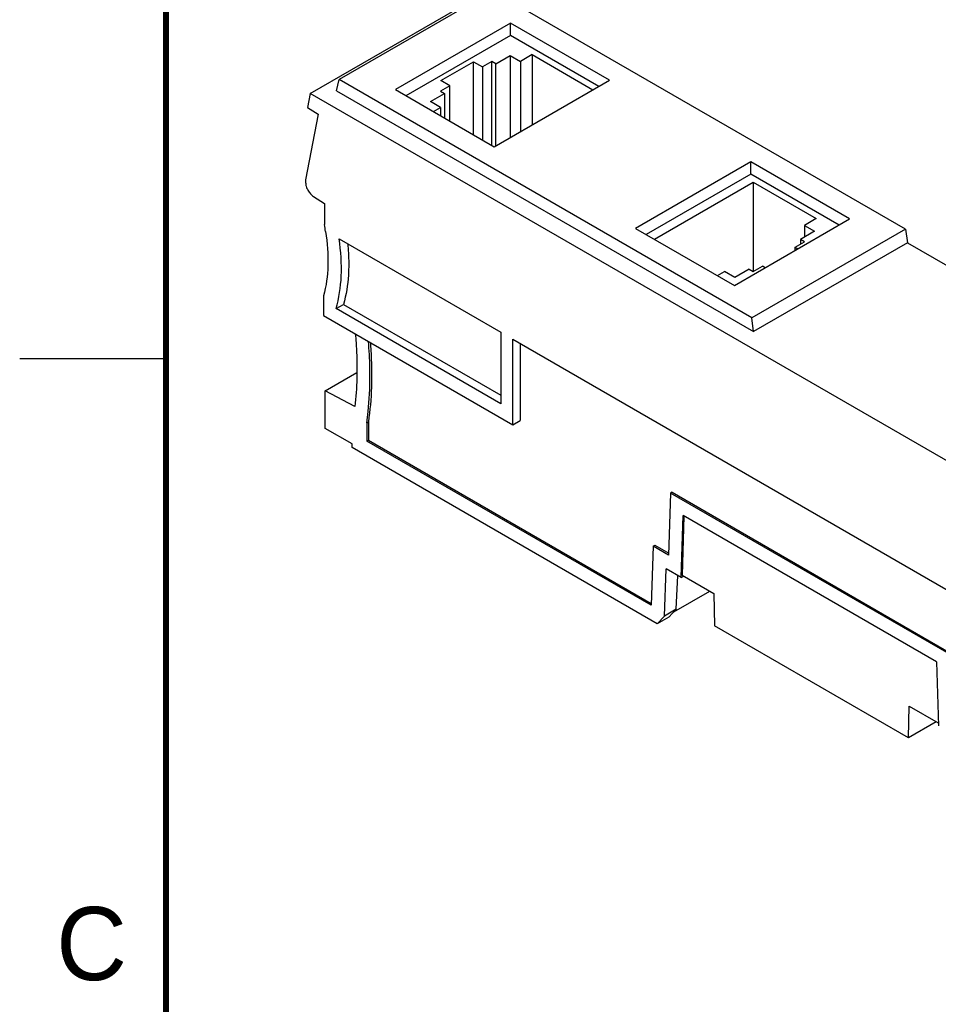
# Model space of a CAD drawing. Header units: inches. Extents: x 0 to 22, y 0 to 17.
# Tile 3 of 27: x 0 to 3.1, y 10.5 to 13.9. Entities that reach past the tile are written whole.
import ezdxf

# ---------------------------------------------------------------- set-up
doc = ezdxf.new("R2010")
doc.units = ezdxf.units.IN
doc.header["$LTSCALE"] = 1.21
doc.header["$MEASUREMENT"] = 0
doc.layers.get('0').update_dxf_attribs({"linetype": 'CONTINUOUS'})
doc.styles.add('TEXTSTYLE_2', font='txt')

msp = doc.modelspace()

# ---------------------------------------------------------------- linework, layer by layer
at = {"color": 7, "linetype": 'CONTINUOUS'}
for p, q in [((0.993, 13.6563), (1.6099, 14.0124)), ((1.6167, 14.0072), (1.0915, 13.7039)), ((3.028, 13.1923), (1.6167, 14.0072)), ((1.6776, 13.8967), (1.2841, 13.6695)), ((1.6776, 13.855), (1.6776, 13.8967)), ((2.0155, 13.7017), (1.6776, 13.8967)), ((1.6776, 13.855), (1.3203, 13.6486)), ((1.9793, 13.6808), (1.6776, 13.855)), ((1.6278, 13.7578), (1.6765, 13.7859)), ((1.6765, 13.7859), (1.6765, 13.506)), ((1.6765, 13.7859), (1.7113, 13.7658)), ((1.7517, 13.7891), (1.7113, 13.7658)), ((1.7517, 13.7891), (1.7517, 13.5493)), ((1.7517, 13.7891), (1.9593, 13.6692)), ((1.4399, 13.7007), (1.5512, 13.765)), ((1.5512, 13.5153), (1.5512, 13.765)), ((1.5512, 13.765), (1.5819, 13.7473)), ((1.6139, 13.7658), (1.5819, 13.7473)), ((1.5819, 13.7473), (1.5819, 13.4976)), ((1.6139, 13.4791), (1.6139, 13.7658)), ((1.6278, 13.7578), (1.6139, 13.7658)), ((1.6278, 13.4778), (1.6278, 13.7578)), ((1.7113, 13.7658), (1.7113, 13.526)), ((1.0832, 13.6653), (1.0915, 13.7039)), ((2.5028, 12.8891), (1.0915, 13.7039)), ((1.6219, 13.4744), (2.0155, 13.7017)), ((1.2841, 13.6695), (1.6219, 13.4744)), ((1.4705, 13.683), (1.4385, 13.6645)), ((1.4705, 13.683), (1.4399, 13.7007)), ((1.4705, 13.5619), (1.4705, 13.683)), ((0.993, 13.6563), (0.9839, 13.6087)), ((4.3693, 11.7068), (0.993, 13.6563)), ((1.0832, 13.6653), (2.5086, 12.8423)), ((1.4037, 13.6284), (1.4524, 13.6565)), ((1.4385, 13.6645), (1.4524, 13.6565)), ((1.4524, 13.6565), (1.4524, 13.5723)), ((0.9839, 13.6087), (1.0206, 13.5861)), ((1.4385, 13.6083), (1.4037, 13.6284)), ((1.4143, 13.5943), (1.4385, 13.6083)), ((1.4385, 13.6083), (1.4385, 13.5804)), ((1.0206, 13.5861), (0.9774, 13.3615)), ((2.4989, 13.4226), (2.1053, 13.1953)), ((2.4989, 13.3808), (2.4989, 13.4226)), ((2.8367, 13.2275), (2.4989, 13.4226)), ((2.4989, 13.3808), (2.1415, 13.1745)), ((2.8005, 13.2066), (2.4989, 13.3808)), ((0.9774, 13.3615), (0.9774, 13.352)), ((2.1696, 13.1582), (2.5069, 13.353)), ((2.5069, 13.353), (2.5069, 13.0476)), ((2.5069, 13.353), (2.7227, 13.2285)), ((1.0038, 13.3047), (1.0414, 13.2807)), ((1.0414, 13.2807), (1.0414, 13.2079)), ((2.4432, 13.0003), (2.8367, 13.2275)), ((2.7227, 13.2285), (2.6823, 13.2052)), ((2.6823, 13.2052), (2.6823, 13.165)), ((2.6823, 13.2052), (2.7171, 13.1851)), ((2.1053, 13.1953), (2.4432, 13.0003)), ((3.028, 13.1923), (2.5028, 12.8891)), ((2.7171, 13.1851), (2.6684, 13.1569)), ((3.028, 13.1923), (3.0347, 13.1461)), ((1.092, 13.1589), (1.6441, 12.8401)), ((3.0347, 13.1461), (2.5086, 12.8423)), ((2.6503, 13.1304), (2.6823, 13.1489)), ((2.6503, 13.1199), (2.6503, 13.1304)), ((2.6503, 13.1304), (2.6594, 13.1251)), ((2.6684, 13.1569), (2.6684, 13.1409)), ((2.6823, 13.1489), (2.6684, 13.1569)), ((3.0347, 13.1461), (3.7976, 12.7056)), ((2.5069, 13.0476), (2.539, 13.0661)), ((2.5481, 13.0608), (2.539, 13.0661)), ((2.3853, 13.0337), (2.4095, 13.0476)), ((2.4443, 13.0275), (2.4095, 13.0476)), ((2.493, 13.0557), (2.4443, 13.0275)), ((2.493, 13.0557), (2.5069, 13.0476)), ((1.0386, 12.9648), (1.0386, 12.8972)), ((1.0814, 12.9207), (1.1065, 12.9352)), ((1.1065, 12.9352), (1.6441, 12.6248)), ((1.0386, 12.8972), (1.6859, 12.5235)), ((1.6441, 12.5958), (1.0814, 12.9207)), ((2.5086, 12.8423), (2.5028, 12.8891)), ((1.6441, 12.8401), (1.6441, 12.5958)), ((1.6859, 12.5235), (1.6859, 12.816)), ((1.6859, 12.816), (3.6764, 11.6667)), ((1.711, 12.8015), (1.711, 12.538)), ((1.0442, 12.6401), (1.1525, 12.7026)), ((1.0442, 12.5115), (1.0442, 12.6401)), ((1.1452, 12.5858), (1.0442, 12.6401)), ((1.1862, 12.5301), (1.1918, 12.5334)), ((1.1862, 12.5301), (1.1862, 12.4681)), ((1.1918, 12.5334), (1.1918, 12.4713)), ((1.6859, 12.5235), (1.711, 12.538)), ((1.1361, 12.4584), (1.0442, 12.5115)), ((1.1361, 12.4456), (1.1361, 12.4584)), ((1.1862, 12.4681), (1.1918, 12.4713)), ((2.1586, 11.9066), (1.1862, 12.4681)), ((1.1918, 12.4713), (2.1588, 11.9129)), ((2.1794, 11.8432), (1.1361, 12.4456)), ((2.2247, 12.2895), (2.2182, 12.0779)), ((2.2303, 12.2928), (2.2247, 12.2895)), ((3.1765, 11.74), (2.2247, 12.2895)), ((2.2303, 12.2928), (3.1821, 11.7432)), ((2.2612, 12.0017), (2.2677, 12.2133)), ((2.2704, 12.2117), (2.2642, 12.0096)), ((3.1335, 11.7134), (2.2677, 12.2133)), ((2.1649, 12.1087), (2.1586, 11.9066)), ((2.1649, 12.1087), (2.1704, 12.1119)), ((2.2182, 12.0779), (2.1649, 12.1087)), ((2.1704, 12.1119), (2.2184, 12.0842)), ((2.2043, 11.8698), (2.2093, 12.0317)), ((2.2612, 12.0017), (2.2093, 12.0317)), ((2.244, 11.8927), (2.2493, 12.0085)), ((2.2612, 12.0017), (2.2696, 12.0065)), ((2.2642, 12.0096), (2.3727, 11.9469)), ((2.2359, 11.8841), (2.3587, 11.955)), ((2.3727, 11.9469), (2.3744, 11.8367)), ((2.244, 11.8927), (2.2043, 11.8698)), ((2.244, 11.8927), (2.2186, 11.8657)), ((2.1794, 11.8432), (2.2043, 11.8698)), ((2.2186, 11.8657), (2.1794, 11.8432)), ((3.0381, 11.4534), (2.3744, 11.8367)), ((3.1335, 11.7134), (3.14, 11.4942)), ((3.0381, 11.4534), (3.0398, 11.5618)), ((3.0398, 11.5618), (3.1397, 11.5041)), ((3.1322, 11.5078), (3.0381, 11.4534))]:
    msp.add_line(p, q, dxfattribs=at)
at = {"color": 2, "linetype": 'CONTINUOUS'}
msp.add_line((0, 12.75), (0.5, 12.75), dxfattribs=at)
at = {"color": 7, "linetype": 'CONTINUOUS', "const_width": 0.02}
msp.add_lwpolyline([(0.5, 16.5), (0.5, 0.5)], dxfattribs=at)
at = {"color": 7, "linetype": 'CONTINUOUS'}
msp.add_arc((0.3054, 13.0675), 0.7493, 8.9532, 10.8045, dxfattribs=at)
for points, knots in [([(0.9774, 13.352), (0.9774, 13.3476), (0.979, 13.3383), (0.9846, 13.3252), (0.9929, 13.3135), (1, 13.3071), (1.0038, 13.3047)], [0, 0, 0, 0, 0.235742, 0.496787, 0.759569, 1, 1, 1, 1]), ([(1.0456, 13.1841), (1.0516, 13.1456), (1.0574, 13.0718), (1.0479, 12.9981), (1.0386, 12.9648)], [0, 0, 0, 0, 0.529948, 1, 1, 1, 1]), ([(1.0814, 12.9207), (1.092, 12.9567), (1.1035, 13.0368), (1.0981, 13.117), (1.092, 13.1589)], [0, 0, 0, 0, 0.469746, 1, 1, 1, 1]), ([(1.121, 13.1422), (1.1216, 13.1363), (1.1237, 13.1131), (1.1247, 13.0899), (1.1247, 13.0725)], [0, 0, 0, 0, 0.255578, 1, 1, 1, 1]), ([(1.1247, 13.0725), (1.1247, 13.0603), (1.1233, 13.014), (1.1161, 12.9678), (1.1065, 12.9352)], [0, 0, 0, 0, 0.265023, 1, 1, 1, 1]), ([(1.1471, 12.8346), (1.1481, 12.8245), (1.1513, 12.7849), (1.1528, 12.7452), (1.1528, 12.7156)], [0, 0, 0, 0, 0.254976, 1, 1, 1, 1]), ([(1.1973, 12.6899), (1.1973, 12.6996), (1.1969, 12.7393), (1.1946, 12.7789), (1.1919, 12.8087)], [0, 0, 0, 0, 0.245249, 1, 1, 1, 1]), ([(1.1981, 12.8052), (1.1989, 12.7957), (1.2016, 12.7584), (1.2029, 12.721), (1.2029, 12.6931)], [0, 0, 0, 0, 0.254504, 1, 1, 1, 1]), ([(1.1528, 12.7156), (1.1528, 12.7045), (1.1522, 12.6611), (1.1491, 12.6178), (1.1452, 12.5858)], [0, 0, 0, 0, 0.256534, 1, 1, 1, 1]), ([(1.2029, 12.6931), (1.2029, 12.6793), (1.202, 12.6259), (1.1975, 12.5726), (1.1918, 12.5334)], [0, 0, 0, 0, 0.257798, 1, 1, 1, 1]), ([(1.1862, 12.5301), (1.1881, 12.5429), (1.1947, 12.5959), (1.1973, 12.6494), (1.1973, 12.6899)], [0, 0, 0, 0, 0.242317, 1, 1, 1, 1])]:
    msp.add_open_spline(points, degree=3, knots=knots, dxfattribs=at)

# ---------------------------------------------------------------- texts
at = {"color": 2, "linetype": 'CONTINUOUS', "insert": (0.125, 10.875), "char_height": 0.25, "width": 0.25, "attachment_point": 1, "line_spacing_factor": 0.9, "style": 'TEXTSTYLE_2'}
msp.add_mtext('C', dxfattribs=at)

doc.saveas('drawing.dxf')
